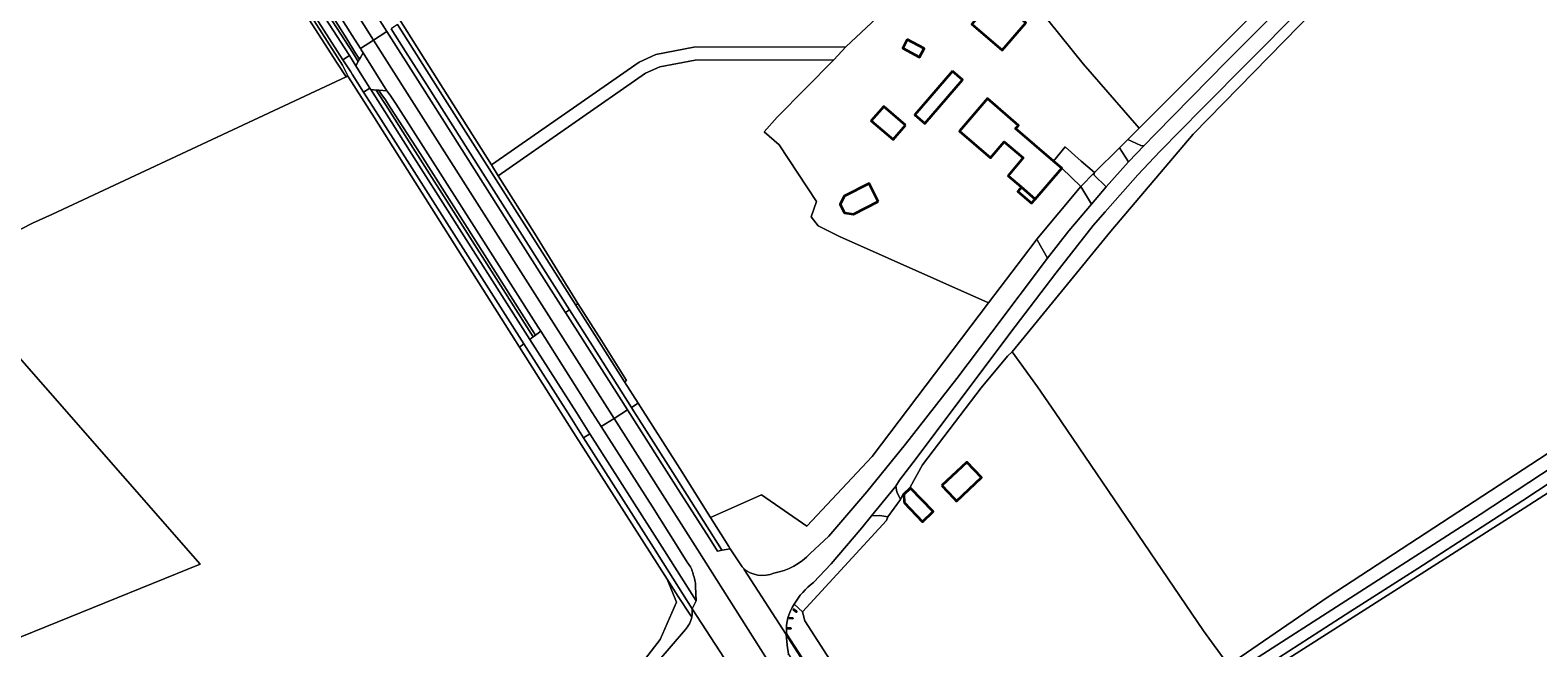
# Model space of a CAD drawing. Header units: metres. Extents: x 200176 to 205485, y 394066 to 399855.
# Tile 147 of 230: x 203374 to 203726, y 397467 to 397611. Entities that reach past the tile are written whole.
import ezdxf
from ezdxf.enums import TextEntityAlignment as Align

# ---------------------------------------------------------------- set-up
doc = ezdxf.new("R2010")
doc.units = ezdxf.units.M
for name, color, linetype, lineweight in [('B-WE-GR-BOS_GEMENGD-GV', 40, 'Continuous', 13), ('B-WE-GR-BOS_LOOF-GV', 40, 'Continuous', 13), ('B-WE-GR-BOUWLAND-GV', 80, 'Continuous', 13), ('B-WE-GR-GRAS-GV', 60, 'Continuous', 13), ('B-WE-GR-GROENVOORZIENING-GV', 80, 'Continuous', 18), ('B-WE-IE-TERREINAFSCHEIDING_KUNSTMATIG_HEKWERK-G', 20, 'IE-TERREINAFSCHEIDING-KUNSTMATIG', 18), ('B-WE-OG-BEBOUWING-GV', 7, 'Continuous', 35), ('B-WE-OG-BEBOUWING-T18', 10, 'Continuous', 18), ('B-WE-OG-BEBOUWING_BASSIN-GV', 7, 'Continuous', 35), ('B-WE-OG-TERREIN_CULTUURSCHEIDING-GV', 7, 'Continuous', 18), ('B-WE-OG-TERREIN_ERF-GV', 7, 'Continuous', 18), ('B-WE-OG-TOPOGRAFIE-T18', 10, 'Continuous', 18), ('B-WE-OG-WEG-GV', 7, 'Continuous', 18), ('B-WE-VH-GOOT-G', 170, 'Continuous', 18), ('B-WE-VH-ONVERHARD-GV', 252, 'Continuous', 18), ('B-WE-VH-VERHARDING_ASFALT-GV', 252, 'Continuous', 18), ('B-WE-VH-VERHARDING_BETON-GV', 252, 'Continuous', 18), ('B-WE-VH-VERHARDING_FUNDERING_ZAND-GV', 7, 'Continuous', 18), ('B-WE-VH-VERHARDING_HALFVERHARDING_GRIND-GV', 252, 'Continuous', 18), ('B-WE-VH-VERHARDING_STRAATBAKSTEEN-GV', 252, 'Continuous', 18)]:
    doc.layers.add(name, color=color, linetype=linetype, lineweight=lineweight)
doc.styles.add('NLCS-ISO-M20-T18', font='NLCS-ISO.ttf', dxfattribs={"height": 0.036})
doc.linetypes.add('IE-TERREINAFSCHEIDING-KUNSTMATIG', pattern='A,4,[82,NLCS.shx,S=0.75,R=90,X=0,Y=0],4,-2', length=10)

msp = doc.modelspace()

# ---------------------------------------------------------------- linework, layer by layer
at = {"layer": 'B-WE-GR-BOS_GEMENGD-GV', "flags": 128}
for points in [[(203595.332, 397633.781), (203619.646, 397603.536), (203632.659, 397588.524), (203648.827, 397604.637), (203656.715, 397612.617)], [(203458.372, 397616.969), (203469.028, 397600.103), (203481.753, 397579.962), (203516.156, 397603.919), (203520.044, 397605.67), (203528.926, 397607.381), (203564.345, 397607.439), (203576.174, 397618.672)]]:
    msp.add_lwpolyline(points, dxfattribs=at)
msp.add_lwpolyline([(203597.583, 397547.859), (203562.829, 397563.311), (203557.865, 397565.775), (203556.23, 397567.885), (203557.52, 397571.461), (203548.757, 397584.668), (203545.338, 397587.71), (203548.365, 397591.112), (203561.525, 397604.435), (203529.215, 397604.381), (203520.956, 397602.791), (203517.642, 397601.298), (203483.357, 397577.423), (203491.811, 397564.042), (203501.888, 397547.71), (203507.416, 397539.096), (203513.252, 397529.751), (203512.788, 397529.456), (203515.935, 397524.509), (203525.634, 397509.26), (203532.797, 397497.885), (203544.665, 397503.142), (203555.205, 397495.831), (203570.43, 397512.043)], close=True, dxfattribs=at)
at = {"layer": 'B-WE-GR-BOS_LOOF-GV', "flags": 128}
for points in [[(203514.772, 397461.284), (203521.077, 397469.453), (203524.883, 397478.156), (203522.732, 397483.47), (203500.872, 397517.683), (203488.304, 397537.527), (203454.505, 397590.895), (203451.458, 397595.706), (203448.495, 397600.384), (203448.33, 397600.713), (203447.917, 397600.505), (203379.522, 397568.493), (203374.878, 397566.388), (203369.731, 397563.792)], [(203359.75, 397548.717), (203413.911, 397486.952), (203369.497, 397469)]]:
    msp.add_lwpolyline(points, dxfattribs=at)
at = {"layer": 'B-WE-GR-BOUWLAND-GV', "flags": 128}
for points in [[(203793.471, 397688.07), (203788.728, 397689.259), (203783.977, 397690.297), (203779.209, 397691.032), (203773.821, 397691.31), (203769.595, 397691.087), (203756.422, 397682.6), (203736.934, 397670.349), (203725.86, 397663.479), (203711.211, 397652.59), (203693.204, 397635.946), (203669.91, 397612.38), (203645.223, 397587.144), (203626.098, 397564.555), (203603.1, 397536.433)], [(203603.1, 397536.433), (203608.971, 397528.275), (203613.099, 397522.315), (203647.64, 397471.457), (203653.465, 397463.439), (203676.685, 397479.382), (203759.973, 397533.686), (203773.262, 397542.124), (203759.809, 397562.359), (203759.692, 397562.536), (203807.654, 397594.423), (203848.103, 397621.315), (203837.917, 397637.223), (203820.418, 397663.297)], [(203271.965, 397619.428), (203280.174, 397608.371), (203292.302, 397587.733), (203291.479, 397586.106), (203278.962, 397577.749), (203278.549, 397575.789), (203314.062, 397523.944), (203351.083, 397551.888), (203369.731, 397563.792), (203374.878, 397566.388), (203379.522, 397568.493), (203447.917, 397600.505), (203445.855, 397603.703), (203413.794, 397653.426)]]:
    msp.add_lwpolyline(points, dxfattribs=at)
msp.add_lwpolyline([(203637, 397445.29), (203653.125, 397422.836), (203660.146, 397412.498), (203690.605, 397433.184), (203728.584, 397458.94), (203798.501, 397506.952), (203795.729, 397511.471), (203788.14, 397522.834), (203783.785, 397528.815), (203781.064, 397531.126), (203776.656, 397533.006), (203773.395, 397532.403), (203768.856, 397529.975), (203722.391, 397500.028), (203664.744, 397463.329)], close=True, dxfattribs=at)
at = {"layer": 'B-WE-GR-GRAS-GV', "flags": 128}
msp.add_lwpolyline([(203369.497, 397469), (203413.911, 397486.952), (203359.75, 397548.717)], dxfattribs=at)
at = {"layer": 'B-WE-GR-GROENVOORZIENING-GV', "flags": 128}
for points in [[(203376.69, 397718.695), (203395.427, 397689.129), (203409.179, 397667.387), (203425.691, 397641.487), (203438.552, 397621.241), (203448.557, 397605.664), (203448.691, 397605.449), (203450.176, 397603.063)], [(203450.176, 397603.063), (203450.731, 397604.064), (203449.402, 397606.198), (203439.395, 397621.779), (203426.535, 397642.024), (203410.023, 397667.923), (203396.272, 397689.664), (203377.623, 397719.09)]]:
    msp.add_lwpolyline(points, dxfattribs=at)
msp.add_lwpolyline([(203491.511, 397539.931), (203484.474, 397550.974), (203463.53, 397583.849), (203457.75, 397592.954), (203454.925, 397597.404), (203453.674, 397597.509), (203456.906, 397592.418), (203462.686, 397583.312), (203483.631, 397550.437), (203490.708, 397539.329)], close=True, dxfattribs=at)
at = {"layer": 'B-WE-IE-TERREINAFSCHEIDING_KUNSTMATIG_HEKWERK-G', "flags": 128}
for points in [[(203630.009, 397585.883), (203628.052, 397583.932)], [(203619.178, 397580.865), (203615.396, 397584.213), (203612.732, 397580.806)], [(203628.052, 397583.932), (203622.275, 397578.175)], [(203622.275, 397578.175), (203619.178, 397580.865)], [(203608.837, 397562.657), (203619.044, 397574.978)], [(203608.414, 397562.146), (203597.583, 397547.859)], [(203608.414, 397562.146), (203608.837, 397562.657)], [(203597.583, 397547.859), (203570.43, 397512.043)], [(203595.869, 397528.083), (203582.208, 397510.084), (203579.351, 397504.914)]]:
    msp.add_lwpolyline(points, dxfattribs=at)
at = {"layer": 'B-WE-OG-BEBOUWING-GV', "flags": 128}
for points in [[(203599.203, 397619.146), (203593.697, 397612.748), (203600.761, 397606.67), (203606.266, 397613.069)], [(203578.641, 397609.167), (203577.576, 397607.172), (203581.518, 397605.068), (203582.583, 397607.063)], [(203589.149, 397601.787), (203580.383, 397591.614), (203582.702, 397589.615), (203591.468, 397599.789)], [(203608.244, 397584.673), (203603.891, 397588.424), (203604.544, 397589.181), (203597.329, 397595.399), (203590.785, 397587.804), (203598, 397581.587), (203601.231, 397585.336), (203605.663, 397581.606), (203602.139, 397577.419), (203605.138, 397574.873), (203605.242, 397574.783), (203608.449, 397572.02), (203614.619, 397579.18), (203612.732, 397580.806)], [(203578.211, 397589.241), (203573.148, 397593.604), (203570.252, 397590.242), (203575.315, 397585.88)], [(203608.449, 397572.02), (203605.242, 397574.783), (203604.399, 397573.805), (203607.607, 397571.042)], [(203586.714, 397505.27), (203589.49, 397502.317), (203590.089, 397501.68), (203595.927, 397507.168), (203592.504, 397510.744)], [(203577.948, 397501.333), (203582.204, 397496.878), (203584.664, 397499.268), (203579.375, 397504.712), (203577.853, 397503.233)]]:
    msp.add_lwpolyline(points, close=True, dxfattribs=at)
at = {"layer": 'B-WE-OG-BEBOUWING_BASSIN-GV', "flags": 128}
msp.add_lwpolyline([(203571.891, 397571.482), (203569.741, 397575.66), (203563.96, 397572.685), (203562.969, 397570.786), (203563.983, 397568.816), (203566.11, 397568.507)], close=True, dxfattribs=at)
at = {"layer": 'B-WE-OG-TERREIN_CULTUURSCHEIDING-GV', "flags": 128}
for points in [[(203377.623, 397719.09), (203396.272, 397689.664), (203410.023, 397667.923), (203426.535, 397642.024), (203439.395, 397621.779), (203449.402, 397606.198), (203450.731, 397604.064), (203451.007, 397604.562), (203450.113, 397606.02), (203448.082, 397609.33), (203435.939, 397628.512), (203420.99, 397652.043), (203406.776, 397674.407), (203396.819, 397690.077), (203391.769, 397698.023), (203382.065, 397713.13), (203379.306, 397717.457), (203378.678, 397718.215)], [(203527.495, 397487.218), (203523.067, 397494.244), (203519.261, 397500.312), (203507.338, 397519.032), (203505.253, 397522.306), (203493.244, 397541.23), (203492.041, 397540.328), (203491.511, 397539.931), (203490.708, 397539.329), (203501.562, 397522.294), (203504.709, 397517.357), (203521.533, 397490.966), (203529.486, 397478.411)], [(203528.522, 397476.611), (203519.498, 397490.898), (203503.234, 397516.416), (203500.092, 397521.346), (203489.297, 397538.271), (203488.304, 397537.527), (203500.872, 397517.683), (203522.732, 397483.47), (203525.3, 397479.451), (203528.17, 397475.112), (203528.436, 397474.71)], [(203529.486, 397478.411), (203529.339, 397481.791)], [(203552.721, 397475.82), (203552.022, 397476.368), (203552.146, 397476.56), (203552.905, 397475.999)], [(203575.504, 397442.015), (203575.14, 397442.573), (203574.366, 397443.756), (203573.593, 397444.939), (203572.82, 397446.122), (203572.046, 397447.305), (203571.273, 397448.488), (203570.499, 397449.672), (203569.726, 397450.855), (203568.953, 397452.038), (203568.179, 397453.221), (203567.406, 397454.404), (203566.633, 397455.587), (203565.954, 397456.625), (203565.865, 397456.54), (203554.769, 397473.768), (203554.246, 397475.859), (203552.277, 397477.637)], [(203551.959, 397474.261), (203551.059, 397474.348), (203551.09, 397474.582), (203551.98, 397474.465)], [(203550.498, 397471.057), (203550.599, 397470.646), (203553.297, 397466.455), (203579.188, 397425.828), (203583.525, 397419.124), (203583.343, 397418.979), (203583.991, 397417.947), (203584.664, 397418.217), (203585.904, 397418.472), (203587.102, 397418.731), (203588.176, 397418.989), (203590.092, 397419.888), (203589.317, 397421.075), (203588.795, 397421), (203575.387, 397441.973), (203575.504, 397442.015)], [(203551.507, 397471.896), (203550.604, 397471.884), (203550.597, 397472.147), (203551.489, 397472.142)]]:
    msp.add_lwpolyline(points, dxfattribs=at)
for points in [[(203492.041, 397540.328), (203491.356, 397541.407), (203478.117, 397562.228), (203465.15, 397582.62), (203458.271, 397593.268), (203456.952, 397595.327), (203456.159, 397596.332), (203455.521, 397597.353), (203454.925, 397597.404), (203457.75, 397592.954), (203463.53, 397583.849), (203484.474, 397550.974), (203491.511, 397539.931)], [(203532.458, 397493.084), (203534.196, 397490.422), (203534.447, 397490.037), (203535.496, 397490.228), (203535.379, 397490.413), (203524.058, 397508.304), (203514.491, 397523.291), (203514.356, 397523.503), (203505.303, 397537.8), (203499.937, 397546.248), (203499.023, 397545.562), (203511.404, 397526.083), (203513.428, 397522.912), (203525.245, 397504.391)], [(203512.788, 397529.456), (203513.252, 397529.751), (203507.416, 397539.096), (203501.888, 397547.71), (203501.396, 397547.341), (203506.853, 397538.732)]]:
    msp.add_lwpolyline(points, close=True, dxfattribs=at)
at = {"layer": 'B-WE-OG-TERREIN_CULTUURSCHEIDING-GV'}
for points in [[(203528.748, 397484.685, 0.1172653), (203527.495, 397487.218)], [(203529.339, 397481.791, 0.0715088), (203528.748, 397484.685)], [(203528.436, 397474.71, 0.0757611), (203528.522, 397476.611)], [(203552.277, 397477.637, 0.1688009), (203550.498, 397471.057)], [(203552.905, 397475.999, -0.8182194), (203552.721, 397475.82)], [(203551.98, 397474.465, -0.6026153), (203551.959, 397474.261)], [(203551.489, 397472.142, -0.6909285), (203551.507, 397471.896)]]:
    msp.add_lwpolyline(points, format="xyb", dxfattribs=at)
at = {"layer": 'B-WE-OG-TERREIN_ERF-GV', "flags": 128}
for points in [[(203576.174, 397618.672), (203564.345, 397607.439), (203561.525, 397604.435), (203548.365, 397591.112), (203545.338, 397587.71), (203548.757, 397584.668), (203557.52, 397571.461), (203556.23, 397567.885), (203557.865, 397565.775), (203562.829, 397563.311), (203597.583, 397547.859), (203608.414, 397562.146), (203608.837, 397562.657), (203619.044, 397574.978), (203614.619, 397579.18), (203608.449, 397572.02), (203607.607, 397571.042), (203604.399, 397573.805), (203605.242, 397574.783), (203605.138, 397574.873), (203602.139, 397577.419), (203605.663, 397581.606), (203601.231, 397585.336), (203598, 397581.587), (203590.785, 397587.804), (203597.329, 397595.399), (203604.544, 397589.181), (203603.891, 397588.424), (203608.244, 397584.673), (203612.732, 397580.806), (203615.396, 397584.213), (203619.178, 397580.865), (203622.275, 397578.175), (203628.052, 397583.932), (203630.009, 397585.883), (203632.659, 397588.524), (203619.646, 397603.536), (203595.332, 397633.781)], [(203653.465, 397463.439), (203647.64, 397471.457), (203613.099, 397522.315), (203608.971, 397528.275), (203603.1, 397536.433), (203601.982, 397535.416), (203595.869, 397528.083), (203582.208, 397510.084), (203579.351, 397504.914), (203577.705, 397503.385), (203577.044, 397502.035), (203574.083, 397497.988), (203573.762, 397497.183), (203554.246, 397475.859), (203554.769, 397473.768), (203565.865, 397456.54)]]:
    msp.add_lwpolyline(points, dxfattribs=at)
for points in [[(203599.203, 397619.146), (203606.266, 397613.069), (203600.761, 397606.67), (203593.697, 397612.748)], [(203578.641, 397609.167), (203582.583, 397607.063), (203581.518, 397605.068), (203577.576, 397607.172)], [(203589.149, 397601.787), (203591.468, 397599.789), (203582.702, 397589.615), (203580.383, 397591.614)], [(203578.211, 397589.241), (203575.315, 397585.88), (203570.252, 397590.242), (203573.148, 397593.604)], [(203612.732, 397580.806), (203614.619, 397579.18), (203619.044, 397574.978), (203622.275, 397578.175), (203619.178, 397580.865), (203615.396, 397584.213)], [(203571.891, 397571.482), (203566.11, 397568.507), (203563.983, 397568.816), (203562.969, 397570.786), (203563.96, 397572.685), (203569.741, 397575.66)], [(203589.49, 397502.317), (203586.714, 397505.27), (203592.504, 397510.744), (203595.927, 397507.168), (203590.089, 397501.68)], [(203577.948, 397501.333), (203577.853, 397503.233), (203579.375, 397504.712), (203584.664, 397499.268), (203582.204, 397496.878)]]:
    msp.add_lwpolyline(points, close=True, dxfattribs=at)
at = {"layer": 'B-WE-OG-WEG-GV', "flags": 128}
for points in [[(203664.779, 397618.458), (203663.837, 397619.714), (203663.468, 397619.363), (203663.426, 397619.407), (203656.715, 397612.617), (203648.827, 397604.637), (203632.659, 397588.524), (203630.009, 397585.883), (203633.083, 397584.479), (203633.748, 397584.39), (203636.47, 397587.229), (203653.118, 397604.161), (203664.544, 397615.633)], [(203669.719, 397615.655), (203647.225, 397592.998), (203637.474, 397583.076), (203632.375, 397577.623), (203624.751, 397569.049), (203621.941, 397565.844), (203613.234, 397554.788), (203602.559, 397540.703), (203580.729, 397511.558), (203576.838, 397506.55), (203575.994, 397505.174), (203576.242, 397503.841), (203577.044, 397502.035), (203577.705, 397503.385), (203579.351, 397504.914), (203582.208, 397510.084), (203595.869, 397528.083), (203601.982, 397535.416), (203603.1, 397536.433), (203626.098, 397564.555), (203645.223, 397587.144), (203669.91, 397612.38)], [(203556.054, 397489.466), (203560.328, 397493.516), (203569.199, 397503.808), (203578.264, 397514.935), (203590.21, 397530.211), (203598.363, 397541.027), (203611.303, 397558.282), (203608.997, 397562.383), (203608.837, 397562.657), (203608.414, 397562.146), (203597.583, 397547.859), (203570.43, 397512.043), (203555.205, 397495.831), (203544.665, 397503.142), (203532.797, 397497.885)], [(203746.192, 397517.699), (203722.018, 397501.774), (203697.598, 397485.989), (203681.981, 397476.042), (203657.871, 397460.484), (203634.79, 397445.85), (203631.529, 397443.761), (203632.726, 397441.876), (203635.764, 397444.487), (203637, 397445.29), (203664.744, 397463.329), (203722.391, 397500.028), (203768.856, 397529.975)], [(203532.797, 397497.885), (203537.091, 397491.065), (203537.416, 397490.578), (203540.205, 397486.392), (203540.449, 397486.026)], [(203552.277, 397477.637), (203554.246, 397475.859), (203573.762, 397497.183), (203574.083, 397497.988)], [(203574.083, 397497.988), (203572.213, 397498.284), (203570.32, 397498.269), (203568.06, 397495.419), (203560.946, 397487.053), (203556.77, 397482.727)], [(203525.3, 397479.451), (203522.732, 397483.47), (203524.883, 397478.156), (203521.077, 397469.453), (203514.772, 397461.284), (203507.028, 397442.779), (203509.471, 397441.357), (203510.701, 397444.731), (203512.612, 397450.153), (203515.011, 397456.328)], [(203528.436, 397474.71), (203528.17, 397475.112), (203525.3, 397479.451)], [(203520.258, 397464.021), (203526.944, 397471.733)]]:
    msp.add_lwpolyline(points, dxfattribs=at)
msp.add_lwpolyline([(203589.317, 397421.075), (203590.092, 397419.888), (203605.85, 397430.955), (203614.31, 397436.811), (203618.397, 397438.895), (203638.668, 397452.052), (203656.023, 397462.493), (203712.11, 397498.512), (203746.362, 397521.031), (203763.196, 397532.038), (203771.145, 397537.784), (203773.683, 397541.548), (203773.262, 397542.124), (203759.973, 397533.686), (203676.685, 397479.382), (203653.465, 397463.439), (203625.685, 397445.307), (203595.737, 397425.126)], close=True, dxfattribs=at)
at = {"layer": 'B-WE-OG-WEG-GV'}
for points in [[(203547.584, 397484.921, 0.1602044), (203556.054, 397489.466)], [(203540.449, 397486.026, 0.2989629), (203547.584, 397484.921)], [(203556.77, 397482.727, 0.0992769), (203552.277, 397477.637)], [(203526.944, 397471.733, 0.1349717), (203528.436, 397474.71)]]:
    msp.add_lwpolyline(points, format="xyb", dxfattribs=at)
at = {"layer": 'B-WE-VH-GOOT-G', "flags": 128}
msp.add_lwpolyline([(203526.944, 397471.733), (203520.258, 397464.021)], dxfattribs=at)
at = {"layer": 'B-WE-VH-ONVERHARD-GV', "flags": 128}
for points in [[(203378.071, 397719.192), (203378.678, 397718.215), (203379.306, 397717.457), (203382.065, 397713.13), (203391.769, 397698.023), (203396.819, 397690.077), (203406.776, 397674.407), (203420.99, 397652.043), (203435.939, 397628.512), (203448.082, 397609.33), (203450.113, 397606.02), (203451.007, 397604.562), (203451.222, 397604.951), (203451.842, 397606.07), (203451.392, 397606.804), (203451.226, 397607.074), (203449.349, 397610.132), (203437.206, 397629.315), (203422.256, 397652.847), (203408.042, 397675.212), (203398.085, 397690.881)], [(203412.099, 397657.914), (203447.076, 397603.208), (203448.33, 397600.713), (203448.495, 397600.384), (203451.458, 397595.706), (203454.505, 397590.895), (203488.304, 397537.527), (203489.297, 397538.271), (203482.21, 397549.384), (203461.032, 397582.677), (203455.438, 397591.487), (203451.979, 397596.935), (203449.327, 397601.113), (203448.995, 397601.636), (203447.172, 397604.475), (203437.019, 397620.284)], [(203443.321, 397633.193), (203457.416, 397611.054), (203457.422, 397611.045), (203465.713, 397598.002), (203472.308, 397587.628), (203485.377, 397567.046), (203498.941, 397545.691), (203499.023, 397545.562), (203499.937, 397546.248), (203466.678, 397598.613), (203461.732, 397606.4), (203458.379, 397611.659)], [(203459.908, 397612.639), (203468.209, 397599.584), (203491.049, 397563.664), (203501.396, 397547.341), (203501.888, 397547.71), (203491.811, 397564.042), (203483.357, 397577.423), (203481.753, 397579.962), (203469.028, 397600.103), (203458.372, 397616.969)]]:
    msp.add_lwpolyline(points, dxfattribs=at)
for points in [[(203410.748, 397658.152), (203411.237, 397657.392), (203413.794, 397653.426), (203445.855, 397603.703), (203447.917, 397600.505), (203448.33, 397600.713), (203447.076, 397603.208), (203412.099, 397657.914), (203395.498, 397684.378), (203395.458, 397683.176), (203395.418, 397681.976)], [(203459.531, 397594.082), (203458.175, 397596.198), (203457.388, 397597.196), (203455.521, 397597.353), (203456.159, 397596.332), (203456.952, 397595.327), (203458.271, 397593.268), (203465.15, 397582.62), (203478.117, 397562.228), (203491.356, 397541.407), (203492.041, 397540.328), (203493.244, 397541.23), (203492.622, 397542.211), (203479.383, 397563.033), (203466.413, 397583.429)]]:
    msp.add_lwpolyline(points, close=True, dxfattribs=at)
at = {"layer": 'B-WE-VH-VERHARDING_ASFALT-GV', "flags": 128}
for points in [[(203404.129, 397694.864), (203401.291, 397692.994), (203454.308, 397609.049), (203457.422, 397611.045), (203457.416, 397611.054), (203443.321, 397633.193), (203428.239, 397656.91), (203414.122, 397679.145)], [(203401.291, 397692.994), (203398.085, 397690.881), (203408.042, 397675.212), (203422.256, 397652.847), (203437.206, 397629.315), (203449.349, 397610.132), (203451.226, 397607.074), (203454.308, 397609.049)], [(203395.427, 397689.129), (203393.903, 397688.125), (203394.037, 397687.914), (203407.75, 397666.542), (203424.127, 397640.523), (203437.019, 397620.284), (203447.172, 397604.475), (203448.691, 397605.449), (203448.557, 397605.664), (203438.552, 397621.241), (203425.691, 397641.487), (203409.179, 397667.387)], [(203499.023, 397545.562), (203498.941, 397545.691), (203485.377, 397567.046), (203472.308, 397587.628), (203465.713, 397598.002), (203457.422, 397611.045), (203454.308, 397609.049), (203462.682, 397595.791), (203510.316, 397520.929), (203513.428, 397522.912), (203511.404, 397526.083)], [(203512.788, 397529.456), (203506.853, 397538.732), (203501.396, 397547.341), (203491.049, 397563.664), (203468.209, 397599.584), (203459.908, 397612.639), (203458.379, 397611.659), (203461.732, 397606.4), (203466.678, 397598.613), (203499.937, 397546.248), (203505.303, 397537.8), (203514.356, 397523.503), (203515.935, 397524.509)], [(203450.176, 397603.063), (203450.428, 397602.663), (203453.442, 397597.879), (203453.451, 397597.864), (203453.674, 397597.509), (203454.925, 397597.404), (203455.521, 397597.353), (203457.388, 397597.196), (203451.842, 397606.07), (203451.222, 397604.951), (203451.007, 397604.562), (203450.731, 397604.064)], [(203459.531, 397594.082), (203466.413, 397583.429), (203479.383, 397563.033), (203492.622, 397542.211), (203493.244, 397541.23), (203505.253, 397522.306), (203507.338, 397519.032), (203510.316, 397520.929), (203462.682, 397595.791), (203454.308, 397609.049), (203451.226, 397607.074), (203451.392, 397606.804), (203451.842, 397606.07), (203457.388, 397597.196), (203458.175, 397596.198)], [(203453.451, 397597.864), (203453.442, 397597.879), (203450.428, 397602.663), (203450.176, 397603.063), (203448.691, 397605.449), (203447.172, 397604.475), (203448.995, 397601.636), (203449.327, 397601.113), (203451.979, 397596.935)], [(203453.451, 397597.864), (203451.979, 397596.935), (203455.438, 397591.487), (203461.032, 397582.677), (203482.21, 397549.384), (203489.297, 397538.271), (203500.092, 397521.346), (203503.234, 397516.416), (203504.709, 397517.357), (203501.562, 397522.294), (203490.708, 397539.329), (203483.631, 397550.437), (203462.686, 397583.312), (203456.906, 397592.418), (203453.674, 397597.509)], [(203535.496, 397490.228), (203537.416, 397490.578), (203537.091, 397491.065), (203532.797, 397497.885), (203525.634, 397509.26), (203515.935, 397524.509), (203514.356, 397523.503), (203514.491, 397523.291), (203524.058, 397508.304), (203535.379, 397490.413)], [(203528.522, 397476.611), (203529.486, 397478.411), (203521.533, 397490.966), (203504.709, 397517.357), (203503.234, 397516.416), (203519.498, 397490.898)], [(203550.389, 397470.585), (203550.683, 397468.143), (203550.942, 397465.991), (203552.911, 397462.966), (203567.457, 397440.407), (203569.474, 397437.223), (203571.03, 397438.205), (203553.137, 397466.332), (203550.865, 397469.848)]]:
    msp.add_lwpolyline(points, close=True, dxfattribs=at)
for points in [[(203556.77, 397482.727), (203560.946, 397487.053), (203568.06, 397495.419), (203570.32, 397498.269), (203575.994, 397505.174), (203576.838, 397506.55), (203580.729, 397511.558), (203602.559, 397540.703), (203613.234, 397554.788), (203621.941, 397565.844), (203624.751, 397569.049), (203632.375, 397577.623), (203637.474, 397583.076), (203647.225, 397592.998), (203669.719, 397615.655), (203691.146, 397637.014)], [(203664.544, 397615.633), (203653.118, 397604.161), (203636.47, 397587.229), (203633.748, 397584.39)], [(203633.748, 397584.39), (203630.271, 397580.762), (203630.201, 397580.684), (203624.971, 397574.882), (203621.525, 397570.821), (203616.291, 397564.654), (203611.303, 397558.282), (203598.363, 397541.027), (203590.21, 397530.211), (203578.264, 397514.935), (203569.199, 397503.808), (203560.328, 397493.516), (203556.054, 397489.466)], [(203537.416, 397490.578), (203535.496, 397490.228), (203534.447, 397490.037), (203534.196, 397490.422), (203532.458, 397493.084), (203525.245, 397504.391), (203513.428, 397522.912), (203510.316, 397520.929), (203529.731, 397490.417), (203562.229, 397439.142), (203565.185, 397434.516), (203568.369, 397436.526), (203565.946, 397440.337), (203554.697, 397458.13), (203552.493, 397461.574), (203552.046, 397462.468), (203550.546, 397464.883)], [(203546.779, 397456.952), (203559.955, 397436.199), (203562.211, 397432.638), (203565.185, 397434.516), (203562.229, 397439.142), (203529.731, 397490.417), (203510.316, 397520.929), (203507.338, 397519.032), (203519.261, 397500.312), (203523.067, 397494.244), (203527.495, 397487.218)], [(203550.806, 397465.892), (203550.942, 397465.991), (203550.683, 397468.143), (203550.389, 397470.585), (203540.644, 397485.733), (203540.449, 397486.026), (203540.205, 397486.392), (203537.416, 397490.578)], [(203540.449, 397486.026), (203540.644, 397485.733), (203550.389, 397470.585), (203550.599, 397470.646), (203550.498, 397471.057)], [(203529.339, 397481.791), (203529.486, 397478.411), (203528.522, 397476.611), (203528.536, 397476.589), (203528.549, 397476.567), (203536.038, 397465.016), (203539.009, 397463.354), (203539.034, 397463.352)], [(203536.038, 397465.016), (203528.549, 397476.567), (203528.536, 397476.589), (203528.522, 397476.611)], [(203526.944, 397471.733), (203520.258, 397464.021)]]:
    msp.add_lwpolyline(points, dxfattribs=at)
at = {"layer": 'B-WE-VH-VERHARDING_ASFALT-GV'}
for points in [[(203527.495, 397487.218, -0.1172653), (203528.748, 397484.685)], [(203556.054, 397489.466, -0.1602044), (203547.584, 397484.921)], [(203528.748, 397484.685, -0.0715088), (203529.339, 397481.791)], [(203547.584, 397484.921, -0.2989629), (203540.449, 397486.026)], [(203552.277, 397477.637, -0.0992769), (203556.77, 397482.727)], [(203528.522, 397476.611, -0.0757611), (203528.436, 397474.71)], [(203550.498, 397471.057, -0.1688009), (203552.277, 397477.637)], [(203528.436, 397474.71, -0.1349717), (203526.944, 397471.733)]]:
    msp.add_lwpolyline(points, format="xyb", dxfattribs=at)
at = {"layer": 'B-WE-VH-VERHARDING_BETON-GV', "flags": 128}
for points in [[(203552.905, 397475.999), (203552.146, 397476.56), (203552.022, 397476.368), (203552.721, 397475.82)], [(203551.98, 397474.465), (203551.09, 397474.582), (203551.059, 397474.348), (203551.959, 397474.261)], [(203551.489, 397472.142), (203550.597, 397472.147), (203550.604, 397471.884), (203551.507, 397471.896)]]:
    msp.add_lwpolyline(points, dxfattribs=at)
at = {"layer": 'B-WE-VH-VERHARDING_BETON-GV'}
for points in [[(203552.721, 397475.82, 0.8182194), (203552.905, 397475.999)], [(203551.959, 397474.261, 0.6026153), (203551.98, 397474.465)], [(203551.507, 397471.896, 0.6909285), (203551.489, 397472.142)]]:
    msp.add_lwpolyline(points, format="xyb", dxfattribs=at)
at = {"layer": 'B-WE-VH-VERHARDING_BETON-GV', "flags": 128}
msp.add_lwpolyline([(203550.599, 397470.646), (203550.389, 397470.585), (203550.865, 397469.848), (203553.137, 397466.332), (203571.03, 397438.205), (203578.977, 397425.714), (203583.343, 397418.979), (203583.525, 397419.124), (203579.188, 397425.828), (203553.297, 397466.455)], close=True, dxfattribs=at)
at = {"layer": 'B-WE-VH-VERHARDING_FUNDERING_ZAND-GV', "flags": 128}
msp.add_lwpolyline([(203483.357, 397577.423), (203517.642, 397601.298), (203520.956, 397602.791), (203529.215, 397604.381), (203561.525, 397604.435), (203564.345, 397607.439), (203528.926, 397607.381), (203520.044, 397605.67), (203516.156, 397603.919), (203481.753, 397579.962)], close=True, dxfattribs=at)
msp.add_lwpolyline([(203746.362, 397521.031), (203712.11, 397498.512), (203656.023, 397462.493), (203638.668, 397452.052), (203618.397, 397438.895), (203614.31, 397436.811), (203605.85, 397430.955), (203590.092, 397419.888), (203588.176, 397418.989), (203588.373, 397418.707), (203589.8, 397416.28), (203589.983, 397415.895), (203596.888, 397420.631), (203607.406, 397427.737), (203614.223, 397432.384), (203619.612, 397435.762), (203622.69, 397438.098), (203631.529, 397443.761), (203634.79, 397445.85), (203657.871, 397460.484), (203681.981, 397476.042), (203697.598, 397485.989), (203722.018, 397501.774), (203746.192, 397517.699)], dxfattribs=at)
at = {"layer": 'B-WE-VH-VERHARDING_HALFVERHARDING_GRIND-GV', "flags": 128}
for points in [[(203630.201, 397580.684), (203628.052, 397583.932), (203622.275, 397578.175), (203622.074, 397577.696), (203624.971, 397574.882)], [(203608.837, 397562.657), (203608.997, 397562.383), (203611.303, 397558.282), (203616.291, 397564.654), (203621.525, 397570.821), (203619.044, 397574.978)], [(203574.083, 397497.988), (203577.044, 397502.035), (203576.242, 397503.841), (203575.994, 397505.174), (203570.32, 397498.269), (203572.213, 397498.284)]]:
    msp.add_lwpolyline(points, close=True, dxfattribs=at)
at = {"layer": 'B-WE-VH-VERHARDING_STRAATBAKSTEEN-GV', "flags": 128}
for points in [[(203630.201, 397580.684), (203630.271, 397580.762), (203633.748, 397584.39), (203633.083, 397584.479), (203630.009, 397585.883), (203628.052, 397583.932)], [(203622.074, 397577.696), (203622.275, 397578.175), (203619.044, 397574.978), (203621.525, 397570.821), (203624.971, 397574.882)]]:
    msp.add_lwpolyline(points, close=True, dxfattribs=at)

# ---------------------------------------------------------------- texts
at = {"layer": 'B-WE-OG-BEBOUWING-T18', "style": 'NLCS-ISO-M20-T18'}
msp.add_text('43a', height=0.036, rotation=319.3, dxfattribs=at).set_placement((203608.568, 397578.285), align=Align.MIDDLE)
at = {"layer": 'B-WE-OG-TOPOGRAFIE-T18', "style": 'NLCS-ISO-M20-T18'}
for rotation, p in [(45.5, (203637.983, 397585.432)), (32.4, (203682.577, 397477.968))]:
    msp.add_text('Bosserheide', height=0.036, rotation=rotation, dxfattribs=at).set_placement(p, align=Align.MIDDLE)

doc.saveas('drawing.dxf')
